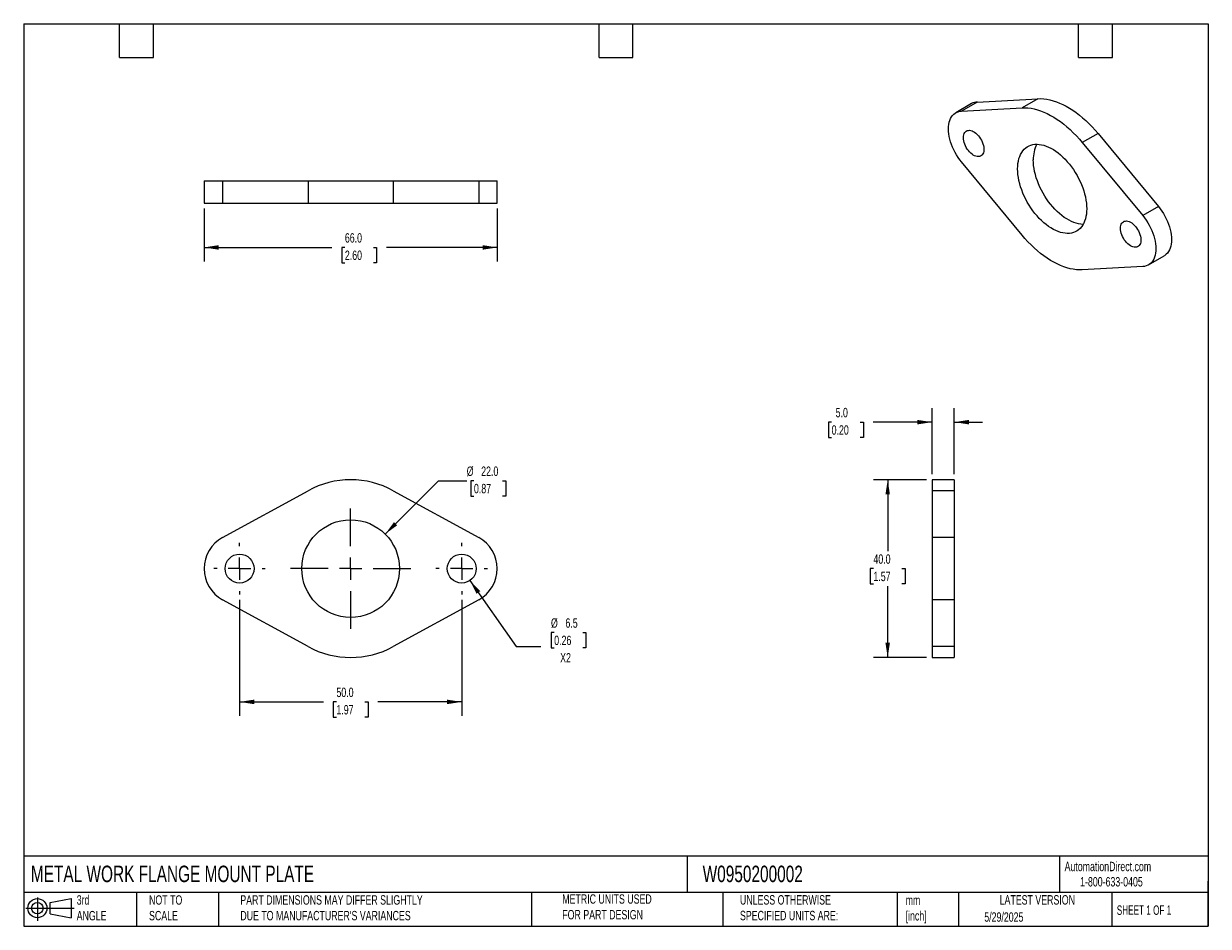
# Model space of a CAD drawing. Header units: millimetres. Extents: x 6 to 273, y 6 to 210.
import ezdxf

# ---------------------------------------------------------------- set-up
doc = ezdxf.new("R2010")
doc.units = ezdxf.units.MM
doc.linetypes.add('SLD-Center', pattern=[19.05, 15.24, -1.27, 1.27, -1.27])
doc.linetypes.add('SLD-Solid', pattern=[0])
doc.layers.add('CENTER', color=40, linetype='SLD-Center')
doc.layers.add('SLD-DEFPOINTS', color=7, linetype='Continuous')
doc.layers.add('DIMENSIONS', color=140, linetype='SLD-Solid', lineweight=25)
doc.layers.add('TEXT', color=140, linetype='SLD-Solid', lineweight=25)
doc.styles.add('SLDTEXTSTYLE0', font='TXT', dxfattribs={"width": 0.7})
doc.styles.add('SLDTEXTSTYLE1', font='TXT', dxfattribs={"width": 0.65})
doc.dimstyles.new('SLDDIMSTYLE0', dxfattribs={"dimtxt": 2.158008, "dimasz": 3.302, "dimexe": 0, "dimexo": 0.0625, "dimgap": 0.539502, "dimtad": 0, "dimtih": 1, "dimtoh": 1, "dimrnd": 1e-09, "dimzin": 4, "dimdsep": 46, "dimtxsty": 'SLDTEXTSTYLE0', "dimsah": 1, "dimcen": 0.09, "dimadec": 0, "dimazin": 1, "dimtfac": 1, "dimtofl": 0, "dimtmove": 0, "dimatfit": 3, "dimfxl": 0, "dimfrac": 2, "dimtolj": 1, "dimtzin": 12, "dimarcsym": 0})
doc.dimstyles.new('SLDDIMSTYLE1', dxfattribs={"dimtxt": 2.158008, "dimasz": 3.302, "dimexe": 0, "dimexo": 0.0625, "dimgap": 0.539502, "dimtad": 0, "dimtih": 1, "dimtoh": 1, "dimrnd": 1e-09, "dimzin": 12, "dimdsep": 46, "dimtxsty": 'SLDTEXTSTYLE0', "dimsah": 1, "dimcen": 0, "dimadec": 0, "dimazin": 3, "dimtfac": 1, "dimtofl": 0, "dimtmove": 0, "dimatfit": 3, "dimfxl": 0, "dimfrac": 2, "dimtolj": 1, "dimtzin": 12, "dimarcsym": 0})
doc.dimstyles.new('SLDDIMSTYLE2', dxfattribs={"dimtxt": 2.158008, "dimasz": 3.302, "dimexe": 0, "dimexo": 0.0625, "dimgap": 0.539502, "dimtad": 0, "dimtih": 1, "dimtoh": 1, "dimrnd": 1e-09, "dimzin": 4, "dimdsep": 46, "dimtxsty": 'SLDTEXTSTYLE0', "dimsah": 1, "dimcen": 0, "dimadec": 0, "dimazin": 1, "dimtfac": 1, "dimtofl": 0, "dimtmove": 0, "dimatfit": 3, "dimfxl": 0, "dimfrac": 2, "dimtolj": 1, "dimtzin": 12, "dimarcsym": 0})
doc.dimstyles.new('SLDDIMSTYLE3', dxfattribs={"dimtxt": 2.158008, "dimasz": 3.302, "dimexe": 0, "dimexo": 0.0625, "dimgap": 0.539502, "dimtad": 0, "dimtih": 1, "dimtoh": 1, "dimrnd": 1e-09, "dimzin": 4, "dimdsep": 46, "dimtxsty": 'SLDTEXTSTYLE0', "dimsah": 1, "dimcen": 0.09, "dimadec": 0, "dimazin": 1, "dimtfac": 1, "dimtmove": 0, "dimatfit": 0, "dimfxl": 0, "dimfrac": 2, "dimtolj": 1, "dimtzin": 12, "dimarcsym": 0})

# ---------------------------------------------------------------- blocks, each defined once
blk = doc.blocks.new('Block11')
at = {"color": 7, "linetype": 'SLD-Solid', "lineweight": 18}
for p, q in [((0, 2.88), (10.87, 2.88)), ((2.59, 5.31), (2.59, 0)), ((5.48, 4.17), (10.18, 5.03)), ((5.48, 1.6), (5.48, 4.17)), ((10.18, 5.03), (10.18, 0.73)), ((5.48, 1.6), (10.18, 0.73))]:
    blk.add_line(p, q, dxfattribs=at)
for radius in [2.15, 1.29]:
    blk.add_circle((2.59, 2.88), radius, dxfattribs=at)
blk = doc.blocks.new('Block12')
at = {"layer": 'SLD-DEFPOINTS'}
blk.add_blockref('Block11', (0, 0), dxfattribs=at)
blk = doc.blocks.new('_D')
at = {"layer": 'DIMENSIONS'}
for p, q in [((54.96, 79.81), (54.96, 53.7)), ((104.96, 79.81), (104.96, 53.7)), ((54.96, 56.87), (73.83, 56.87)), ((76.76, 56.87), (76.03, 56.87)), ((76.03, 56.87), (76.03, 53.44)), ((83.17, 56.87), (83.89, 56.87)), ((83.89, 56.87), (83.89, 53.44)), ((104.96, 56.87), (86.09, 56.87)), ((76.03, 53.44), (76.76, 53.44)), ((83.89, 53.44), (83.17, 53.44))]:
    blk.add_line(p, q, dxfattribs=at)
for points in [[(54.96, 56.87), (58.26, 56.36), (58.26, 57.38)], [(104.96, 56.87), (101.66, 57.38), (101.66, 56.36)]]:
    blk.add_solid(points, dxfattribs=at)
at = {"layer": 'DIMENSIONS', "char_height": 2.117, "attachment_point": 1, "style": 'SLDTEXTSTYLE0'}
for s, insert in [('50.0', (76.76, 60.08)), ('1.97', (76.76, 56.17))]:
    blk.add_mtext(s, dxfattribs=dict(at, insert=insert))
blk = doc.blocks.new('_D_1')
at = {"layer": 'DIMENSIONS'}
for p, q in [((106.82, 84.21), (117.2, 69.35)), ((125.79, 72.48), (125.07, 72.48)), ((125.07, 72.48), (125.07, 69.05)), ((132.2, 72.48), (132.93, 72.48)), ((132.93, 72.48), (132.93, 69.05)), ((117.2, 69.35), (122.75, 69.35)), ((125.07, 69.05), (125.79, 69.05)), ((132.93, 69.05), (132.2, 69.05))]:
    blk.add_line(p, q, dxfattribs=at)
blk.add_solid([(106.82, 84.21), (108.3, 81.21), (109.13, 81.79)], dxfattribs=at)
at = {"layer": 'DIMENSIONS', "char_height": 2.117, "attachment_point": 1, "style": 'SLDTEXTSTYLE0'}
for s, insert in [('%%c', (125.06, 75.69)), ('6.5', (128.32, 75.69)), ('0.26', (125.79, 71.78)), ('X2', (127.13, 67.87))]:
    blk.add_mtext(s, dxfattribs=dict(at, insert=insert))
blk = doc.blocks.new('_D_2')
at = {"layer": 'DIMENSIONS'}
for p, q in [((87.74, 94.65), (99.74, 106.65)), ((99.74, 106.65), (106.09, 106.65)), ((107.72, 106.65), (107, 106.65)), ((107, 106.65), (107, 103.22)), ((114.14, 106.65), (114.86, 106.65)), ((114.86, 106.65), (114.86, 103.22)), ((107, 103.22), (107.72, 103.22)), ((114.86, 103.22), (114.14, 103.22))]:
    blk.add_line(p, q, dxfattribs=at)
blk.add_solid([(87.74, 94.65), (90.43, 96.63), (89.72, 97.34)], dxfattribs=at)
at = {"layer": 'DIMENSIONS', "char_height": 2.117, "attachment_point": 1, "style": 'SLDTEXTSTYLE0'}
for s, insert in [('%%c', (106.09, 109.86)), ('22.0', (109.35, 109.86)), ('0.87', (107.72, 105.95))]:
    blk.add_mtext(s, dxfattribs=dict(at, insert=insert))
blk = doc.blocks.new('SW_CENTERMARKSYMBOL_0')
at = {"layer": 'CENTER', "color": 0}
for p, q in [((0, 5.08), (0, 13.54)), ((-5.08, 0), (-13.54, 0)), ((0, 0), (-2.54, 0)), ((0, 0), (0, 2.54)), ((0, 0), (0, -2.54)), ((0, 0), (2.54, 0)), ((5.08, 0), (13.54, 0)), ((0, -5.08), (0, -13.54))]:
    blk.add_line(p, q, dxfattribs=at)
blk = doc.blocks.new('SW_CENTERMARKSYMBOL_1')
at = {"layer": 'CENTER', "color": 0}
for p, q in [((0, 5.08), (0, 5.79)), ((-5.08, 0), (-5.79, 0)), ((0, 0), (-2.54, 0)), ((0, 0), (0, 2.54)), ((0, 0), (0, -2.54)), ((0, 0), (2.54, 0)), ((5.08, 0), (5.79, 0)), ((0, -5.08), (0, -5.79))]:
    blk.add_line(p, q, dxfattribs=at)
blk = doc.blocks.new('SW_CENTERMARKSYMBOL_2')
at = {"layer": 'CENTER', "color": 0}
for p, q in [((0, 5.08), (0, 5.79)), ((-5.08, 0), (-5.79, 0)), ((0, 0), (-2.54, 0)), ((0, 0), (0, 2.54)), ((0, 0), (0, -2.54)), ((0, 0), (2.54, 0)), ((5.08, 0), (5.79, 0)), ((0, -5.08), (0, -5.79))]:
    blk.add_line(p, q, dxfattribs=at)
blk = doc.blocks.new('_D_3')
at = {"layer": 'DIMENSIONS'}
for p, q in [((210.87, 108.14), (210.87, 123.02)), ((215.87, 108.14), (215.87, 123.02)), ((188.25, 119.85), (187.53, 119.85)), ((187.53, 119.85), (187.53, 116.42)), ((194.66, 119.85), (195.39, 119.85)), ((195.39, 119.85), (195.39, 116.42)), ((210.87, 119.85), (197.59, 119.85)), ((215.87, 119.85), (222.22, 119.85)), ((187.53, 116.42), (188.25, 116.42)), ((195.39, 116.42), (194.66, 116.42))]:
    blk.add_line(p, q, dxfattribs=at)
for points in [[(210.87, 119.85), (207.56, 120.35), (207.56, 119.34)], [(215.87, 119.85), (219.17, 119.34), (219.17, 120.35)]]:
    blk.add_solid(points, dxfattribs=at)
at = {"layer": 'DIMENSIONS', "char_height": 2.117, "attachment_point": 1, "style": 'SLDTEXTSTYLE0'}
for s, insert in [('5.0', (189.15, 123.06)), ('0.20', (188.25, 119.14))]:
    blk.add_mtext(s, dxfattribs=dict(at, insert=insert))
blk = doc.blocks.new('_D_4')
at = {"layer": 'DIMENSIONS'}
for p, q in [((209.6, 106.87), (197.69, 106.87)), ((200.87, 106.87), (200.87, 90.78)), ((197.66, 86.87), (196.93, 86.87)), ((196.93, 86.87), (196.93, 83.44)), ((204.07, 86.87), (204.8, 86.87)), ((204.8, 86.87), (204.8, 83.44)), ((196.93, 83.44), (197.66, 83.44)), ((200.87, 66.87), (200.87, 82.96)), ((204.8, 83.44), (204.07, 83.44)), ((209.6, 66.87), (197.69, 66.87))]:
    blk.add_line(p, q, dxfattribs=at)
for points in [[(200.87, 106.87), (200.36, 103.57), (201.37, 103.57)], [(200.87, 66.87), (201.37, 70.17), (200.36, 70.17)]]:
    blk.add_solid(points, dxfattribs=at)
at = {"layer": 'DIMENSIONS', "char_height": 2.117, "attachment_point": 1, "style": 'SLDTEXTSTYLE0'}
for s, insert in [('40.0', (197.66, 90.08)), ('1.57', (197.66, 86.17))]:
    blk.add_mtext(s, dxfattribs=dict(at, insert=insert))
blk = doc.blocks.new('_D_5')
at = {"layer": 'DIMENSIONS'}
for p, q in [((46.96, 167.91), (46.96, 156.01)), ((112.96, 167.91), (112.96, 156.01)), ((46.96, 159.18), (75.74, 159.18)), ((78.66, 159.18), (77.94, 159.18)), ((77.94, 159.18), (77.94, 155.75)), ((85.07, 159.18), (85.8, 159.18)), ((85.8, 159.18), (85.8, 155.75)), ((112.96, 159.18), (88, 159.18)), ((77.94, 155.75), (78.66, 155.75)), ((85.8, 155.75), (85.07, 155.75))]:
    blk.add_line(p, q, dxfattribs=at)
for points in [[(46.96, 159.18), (50.26, 158.67), (50.26, 159.69)], [(112.96, 159.18), (109.66, 159.69), (109.66, 158.67)]]:
    blk.add_solid(points, dxfattribs=at)
at = {"layer": 'DIMENSIONS', "char_height": 2.117, "attachment_point": 1, "style": 'SLDTEXTSTYLE0'}
for s, insert in [('66.0', (78.66, 162.39)), ('2.60', (78.66, 158.48))]:
    blk.add_mtext(s, dxfattribs=dict(at, insert=insert))

msp = doc.modelspace()

# ---------------------------------------------------------------- linework, layer by layer
for p, q in [((221.041, 191.921), (234.646, 192.663)), ((234.646, 192.663), (231.11, 190.622)), ((219.756, 191.552), (216.221, 189.511)), ((221.041, 191.921), (217.505, 189.88)), ((217.505, 189.88), (231.11, 190.622)), ((248.222, 184.826), (244.687, 182.785)), ((248.222, 184.826), (261.827, 168.376)), ((244.687, 182.785), (258.291, 166.335)), ((231.11, 161.969), (217.505, 178.419)), ((46.962, 174.182), (46.962, 169.182)), ((46.962, 174.182), (51.122, 174.182)), ((51.122, 174.182), (51.122, 169.182)), ((51.122, 174.182), (70.362, 174.182)), ((70.362, 174.182), (70.362, 169.182)), ((70.362, 174.182), (89.562, 174.182)), ((89.562, 174.182), (89.562, 169.182)), ((89.562, 174.182), (108.802, 174.182)), ((108.802, 174.182), (108.802, 169.182)), ((108.802, 174.182), (112.962, 174.182)), ((112.962, 169.182), (112.962, 174.182)), ((46.962, 169.182), (51.122, 169.182)), ((51.122, 169.182), (70.362, 169.182)), ((70.362, 169.182), (89.562, 169.182)), ((89.562, 169.182), (108.802, 169.182)), ((108.802, 169.182), (112.962, 169.182)), ((261.827, 168.376), (258.291, 166.335)), ((258.291, 154.874), (244.687, 154.132)), ((259.576, 155.244), (263.111, 157.285)), ((215.865, 106.871), (210.865, 106.871)), ((210.865, 106.871), (210.865, 104.417)), ((215.865, 106.871), (215.865, 104.417)), ((51.122, 93.889), (70.362, 104.417)), ((89.562, 104.417), (108.802, 93.889)), ((215.865, 104.417), (210.865, 104.417)), ((210.865, 104.417), (210.865, 93.889)), ((215.865, 104.417), (215.865, 93.889)), ((215.865, 93.889), (210.865, 93.889)), ((210.865, 93.889), (210.865, 79.853)), ((215.865, 93.889), (215.865, 79.853)), ((70.362, 69.326), (51.122, 79.853)), ((108.802, 79.853), (89.562, 69.326)), ((215.865, 79.853), (210.865, 79.853)), ((210.865, 79.853), (210.865, 69.326)), ((215.865, 79.853), (215.865, 69.326)), ((215.865, 69.326), (210.865, 69.326)), ((210.865, 69.326), (210.865, 66.871)), ((210.865, 66.871), (215.865, 66.871)), ((215.865, 69.326), (215.865, 66.871))]:
    msp.add_line(p, q)
at = {"flags": 128}
for points in [[(234.646, 192.663), (235.309, 192.674), (235.989, 192.633), (236.684, 192.542), (237.392, 192.401), (238.111, 192.21), (238.84, 191.969), (239.576, 191.68), (240.317, 191.343), (241.061, 190.958), (241.806, 190.528), (242.551, 190.053), (243.292, 189.535), (244.028, 188.975), (244.756, 188.374), (245.476, 187.734), (246.184, 187.058), (246.879, 186.346), (247.559, 185.602), (248.222, 184.826)], [(217.505, 178.419), (217.106, 178.927), (216.729, 179.459), (216.375, 180.012), (216.047, 180.583), (215.747, 181.167), (215.477, 181.761), (215.24, 182.361), (215.036, 182.962), (214.868, 183.56), (214.735, 184.152), (214.64, 184.733), (214.583, 185.3), (214.564, 185.848), (214.583, 186.374), (214.64, 186.874), (214.735, 187.346), (214.868, 187.785), (215.036, 188.188), (215.24, 188.554), (215.477, 188.88), (215.747, 189.162), (216.047, 189.401), (216.375, 189.593), (216.729, 189.737), (217.106, 189.833), (217.505, 189.88)], [(231.11, 190.622), (231.773, 190.633), (232.453, 190.592), (233.148, 190.501), (233.856, 190.36), (234.576, 190.169), (235.305, 189.928), (236.04, 189.639), (236.782, 189.302), (237.526, 188.917), (238.271, 188.487), (239.015, 188.012), (239.756, 187.494), (240.492, 186.933), (241.221, 186.333), (241.94, 185.693), (242.649, 185.017), (243.344, 184.305), (244.024, 183.561), (244.687, 182.785)], [(217.923, 183.909), (217.941, 184.237), (217.998, 184.539), (218.09, 184.808), (218.218, 185.04), (218.379, 185.233), (218.57, 185.381), (218.788, 185.484), (219.029, 185.539), (219.29, 185.546), (219.567, 185.504), (219.854, 185.414), (220.147, 185.277), (220.441, 185.096), (220.732, 184.874), (221.014, 184.614), (221.284, 184.321), (221.535, 184), (221.766, 183.655), (221.97, 183.292), (222.147, 182.918), (222.291, 182.538), (222.402, 182.159), (222.476, 181.787), (222.514, 181.428), (222.514, 181.088), (222.476, 180.773), (222.402, 180.487), (222.291, 180.235), (222.147, 180.023), (221.97, 179.852), (221.766, 179.726), (221.535, 179.647), (221.284, 179.616), (221.014, 179.633), (220.732, 179.7), (220.441, 179.813), (220.147, 179.972), (219.854, 180.174), (219.567, 180.416), (219.29, 180.693), (219.029, 181.001), (218.788, 181.335), (218.57, 181.689), (218.379, 182.058), (218.218, 182.436), (218.09, 182.816), (217.998, 183.192), (217.941, 183.559), (217.923, 183.909)], [(230.12, 176.867), (230.139, 177.483), (230.196, 178.074), (230.29, 178.637), (230.421, 179.169), (230.589, 179.669), (230.793, 180.132), (231.031, 180.558), (231.302, 180.945), (231.606, 181.289), (231.94, 181.59), (232.303, 181.846), (232.694, 182.056), (233.11, 182.219), (233.549, 182.334), (234.009, 182.401), (234.489, 182.418), (234.985, 182.387), (235.495, 182.307), (236.017, 182.178), (236.548, 182.002), (237.085, 181.779), (237.627, 181.51), (238.17, 181.197), (238.711, 180.84), (239.249, 180.443), (239.78, 180.006), (240.302, 179.532), (240.812, 179.023), (241.308, 178.482), (241.787, 177.911), (242.248, 177.313), (242.687, 176.69), (243.103, 176.047), (243.493, 175.386), (243.857, 174.711), (244.191, 174.024), (244.495, 173.329), (244.766, 172.629), (245.004, 171.928), (245.207, 171.23), (245.375, 170.537), (245.506, 169.852), (245.601, 169.181), (245.658, 168.524), (245.676, 167.887), (245.658, 167.271), (245.601, 166.68), (245.506, 166.117), (245.375, 165.585), (245.207, 165.086), (245.004, 164.622), (244.766, 164.196), (244.495, 163.809), (244.191, 163.465), (243.857, 163.164), (243.493, 162.908), (243.103, 162.698), (242.687, 162.535), (242.248, 162.42), (241.787, 162.353), (241.308, 162.336), (240.812, 162.367), (240.302, 162.447), (239.78, 162.576), (239.249, 162.752), (238.711, 162.975), (238.17, 163.244), (237.627, 163.557), (237.085, 163.914), (236.548, 164.311), (236.017, 164.748), (235.495, 165.222), (234.985, 165.731), (234.489, 166.273), (234.009, 166.844), (233.549, 167.442), (233.11, 168.064), (232.694, 168.707), (232.303, 169.368), (231.94, 170.043), (231.606, 170.73), (231.302, 171.425), (231.031, 172.125), (230.793, 172.826), (230.589, 173.524), (230.421, 174.218), (230.29, 174.902), (230.196, 175.574), (230.139, 176.23), (230.12, 176.867)], [(244.874, 164.376), (244.844, 164.377), (244.348, 164.408), (243.837, 164.488), (243.316, 164.617), (242.784, 164.793), (242.247, 165.016), (241.705, 165.285), (241.162, 165.598), (240.621, 165.955), (240.083, 166.352), (239.552, 166.789), (239.03, 167.263), (238.52, 167.772), (238.024, 168.314), (237.545, 168.885), (237.084, 169.483), (236.645, 170.105), (236.229, 170.748), (235.839, 171.409), (235.475, 172.084), (235.141, 172.771), (234.838, 173.466), (234.566, 174.166), (234.328, 174.867), (234.125, 175.566), (233.957, 176.259), (233.826, 176.943), (233.731, 177.615), (233.675, 178.271), (233.656, 178.908)], [(261.827, 168.376), (262.226, 167.869), (262.603, 167.336), (262.958, 166.783), (263.286, 166.212), (263.585, 165.628), (263.855, 165.034), (264.092, 164.434), (264.296, 163.833), (264.464, 163.235), (264.597, 162.643), (264.692, 162.062), (264.749, 161.496), (264.768, 160.947), (264.749, 160.421), (264.692, 159.921), (264.597, 159.45), (264.464, 159.011), (264.296, 158.607), (264.092, 158.241), (263.855, 157.915), (263.585, 157.633), (263.286, 157.394), (263.111, 157.285)], [(258.291, 166.335), (258.69, 165.828), (259.068, 165.295), (259.422, 164.742), (259.75, 164.171), (260.05, 163.587), (260.319, 162.993), (260.557, 162.393), (260.76, 161.792), (260.929, 161.194), (261.061, 160.602), (261.156, 160.021), (261.214, 159.454), (261.233, 158.906), (261.214, 158.38), (261.156, 157.88), (261.061, 157.409), (260.929, 156.969), (260.76, 156.566), (260.557, 156.2), (260.319, 155.874), (260.05, 155.592), (259.75, 155.353), (259.422, 155.161), (259.068, 155.017), (258.69, 154.921), (258.291, 154.874)], [(253.278, 163.499), (253.297, 163.827), (253.353, 164.128), (253.446, 164.398), (253.574, 164.63), (253.734, 164.822), (253.925, 164.971), (254.143, 165.074), (254.385, 165.129), (254.646, 165.136), (254.922, 165.093), (255.209, 165.003), (255.502, 164.867), (255.797, 164.686), (256.087, 164.464), (256.37, 164.204), (256.639, 163.911), (256.891, 163.589), (257.121, 163.245), (257.326, 162.882), (257.502, 162.508), (257.646, 162.128), (257.757, 161.749), (257.832, 161.377), (257.869, 161.018), (257.869, 160.678), (257.832, 160.362), (257.757, 160.077), (257.646, 159.825), (257.502, 159.612), (257.326, 159.442), (257.121, 159.316), (256.891, 159.236), (256.639, 159.205), (256.37, 159.223), (256.087, 159.29), (255.797, 159.403), (255.502, 159.562), (255.209, 159.764), (254.922, 160.005), (254.646, 160.282), (254.385, 160.59), (254.143, 160.924), (253.925, 161.279), (253.734, 161.648), (253.574, 162.026), (253.446, 162.406), (253.353, 162.782), (253.297, 163.148), (253.278, 163.499)], [(244.687, 154.132), (244.024, 154.121), (243.344, 154.162), (242.649, 154.253), (241.94, 154.394), (241.221, 154.585), (240.492, 154.826), (239.756, 155.115), (239.015, 155.453), (238.271, 155.837), (237.526, 156.267), (236.782, 156.742), (236.04, 157.26), (235.305, 157.821), (234.576, 158.421), (233.856, 159.061), (233.148, 159.737), (232.453, 160.449), (231.773, 161.194), (231.11, 161.969)]]:
    msp.add_lwpolyline(points, dxfattribs=at)
for centre, radius in [((79.962, 86.871), 11), ((54.962, 86.871), 3.25), ((104.962, 86.871), 3.25)]:
    msp.add_circle(centre, radius)
for centre, radius, start, end in [((221.163, 189.08), 2.844, 92.46714, 119.65034), ((240.589, 179.17), 6.939, 152.0818, 182.16068), ((79.962, 86.871), 20, 61.3146, 118.6854), ((54.962, 86.871), 8, 118.6854, 241.3146), ((104.962, 86.871), 8, 298.6854, 61.3146), ((79.962, 86.871), 20, 241.3146, 298.6854)]:
    msp.add_arc(centre, radius, start, end)
at = {"layer": 'TEXT'}
for p, q in [((6.35, 209.55), (273.05, 209.55)), ((6.35, 209.55), (6.35, 6.35)), ((27.94, 201.93), (27.94, 209.55)), ((35.56, 201.93), (35.56, 209.55)), ((135.89, 201.93), (135.89, 209.55)), ((143.51, 201.93), (143.51, 209.55)), ((243.84, 201.93), (243.84, 209.55)), ((251.46, 201.93), (251.46, 209.55)), ((273.05, 209.55), (273.05, 6.35)), ((27.94, 201.93), (35.56, 201.93)), ((135.89, 201.93), (143.51, 201.93)), ((243.84, 201.93), (251.46, 201.93)), ((273.05, 22.126), (6.35, 22.126)), ((155.759, 22.126), (155.759, 13.97)), ((239.575, 22.126), (239.575, 13.97)), ((273.05, 6.35), (273.05, 16.51)), ((273.05, 13.97), (6.35, 13.97)), ((31.75, 13.97), (31.75, 6.35)), ((50.212, 13.97), (50.212, 6.35)), ((120.646, 13.97), (120.646, 6.35)), ((163.78, 13.97), (163.78, 6.35)), ((203.024, 13.97), (203.024, 6.35)), ((216.812, 13.97), (216.812, 6.35)), ((251.349, 13.97), (251.349, 6.35)), ((6.35, 6.35), (273.05, 6.35))]:
    msp.add_line(p, q, dxfattribs=at)

# ---------------------------------------------------------------- block references
at = {"layer": 'CENTER'}
for name, p in [('SW_CENTERMARKSYMBOL_0', (79.962, 86.871)), ('SW_CENTERMARKSYMBOL_2', (54.962, 86.871)), ('SW_CENTERMARKSYMBOL_1', (104.962, 86.871))]:
    msp.add_blockref(name, p, dxfattribs=at)
at = {"layer": 'SLD-DEFPOINTS'}
msp.add_blockref('Block12', (6.838, 7.554), dxfattribs=at)

# ---------------------------------------------------------------- texts
at = {"layer": 'TEXT'}
for s, insert, char_height, attachment_point, style in [('METAL WORK FLANGE MOUNT PLATE', (7.966, 20.006), 3.70417, 1, 'SLDTEXTSTYLE0'), ('W0950200002', (159.208, 20.006), 3.70417, 1, 'SLDTEXTSTYLE0'), ('AutomationDirect.com', (240.695, 20.877), 2.11667, 1, 'SLDTEXTSTYLE0'), ('1-800-633-0405', (244.192, 17.437), 2.11667, 1, 'SLDTEXTSTYLE0'), ('3rd^JANGLE', (18.282, 13.338), 2.1167, 1, 'SLDTEXTSTYLE0'), ('NOT TO^JSCALE', (34.575, 13.338), 2.11667, 1, 'SLDTEXTSTYLE0'), ("PART DIMENSIONS MAY DIFFER SLIGHTLY ^JDUE TO MANUFACTURER'S VARIANCES", (55.119, 13.341), 2.11667, 1, 'SLDTEXTSTYLE0'), ('METRIC UNITS USED ^JFOR PART DESIGN', (127.604, 13.556), 2.11667, 1, 'SLDTEXTSTYLE0'), ('UNLESS OTHERWISE ^JSPECIFIED UNITS ARE:', (167.608, 13.361), 2.11667, 1, 'SLDTEXTSTYLE0'), ('LATEST VERSION', (234.552, 13.364), 2.11667, 2, 'SLDTEXTSTYLE0'), ('mm^J[inch]', (204.907, 13.297), 2.1167, 1, 'SLDTEXTSTYLE0'), ('SHEET 1 OF 1', (252.441, 11.051), 2.11667, 1, 'SLDTEXTSTYLE1'), ('5/29/2025', (222.613, 9.497), 2.1167, 1, 'SLDTEXTSTYLE0')]:
    msp.add_mtext(s, dxfattribs=dict(at, insert=insert, char_height=char_height, attachment_point=attachment_point, style=style))

# ---------------------------------------------------------------- dimensions: what is measured, and where the dimension line sits
at = {"layer": 'DIMENSIONS'}
for base, p1, p2, dimstyle, picture, middle in [((112.962, 159.182), (46.962, 169.182), (112.962, 169.182), 'SLDDIMSTYLE0', '_D_5', (81.866, 159.182)), ((210.865, 119.845), (215.865, 106.871), (210.865, 106.871), 'SLDDIMSTYLE3', '_D_3', (191.458, 119.845)), ((104.962, 56.871), (54.962, 81.081), (104.962, 81.081), 'SLDDIMSTYLE0', '_D', (79.962, 56.871))]:
    dim = msp.add_linear_dim(base=base, p1=p1, p2=p2, dimstyle=dimstyle, dxfattribs=at)
    dim.commit()
    dim.dimension.update_dxf_attribs({"geometry": picture, "text_midpoint": middle, "dimtype": 160})
dim = msp.add_diameter_dim_2p(p1=(72.184, 79.093), p2=(87.741, 94.649), dimstyle='SLDDIMSTYLE2', dxfattribs=at)
dim.commit()
dim.dimension.update_dxf_attribs({"geometry": '_D_2', "text_midpoint": (110.929, 106.652), "dimtype": 163})
dim = msp.add_linear_dim(base=(200.865, 66.871), p1=(210.865, 106.871), p2=(210.865, 66.871), angle=90, dimstyle='SLDDIMSTYLE0', dxfattribs=at)
dim.commit()
dim.dimension.update_dxf_attribs({"geometry": '_D_4', "text_midpoint": (200.865, 86.871), "dimtype": 160})
dim = msp.add_diameter_dim_2p(p1=(103.102, 89.536), p2=(106.823, 84.207), text='<>\\PX2', dimstyle='SLDDIMSTYLE1', dxfattribs=at)
dim.commit()
dim.dimension.update_dxf_attribs({"geometry": '_D_1', "text_midpoint": (128.998, 70.464), "dimtype": 163})

doc.saveas('drawing.dxf')
